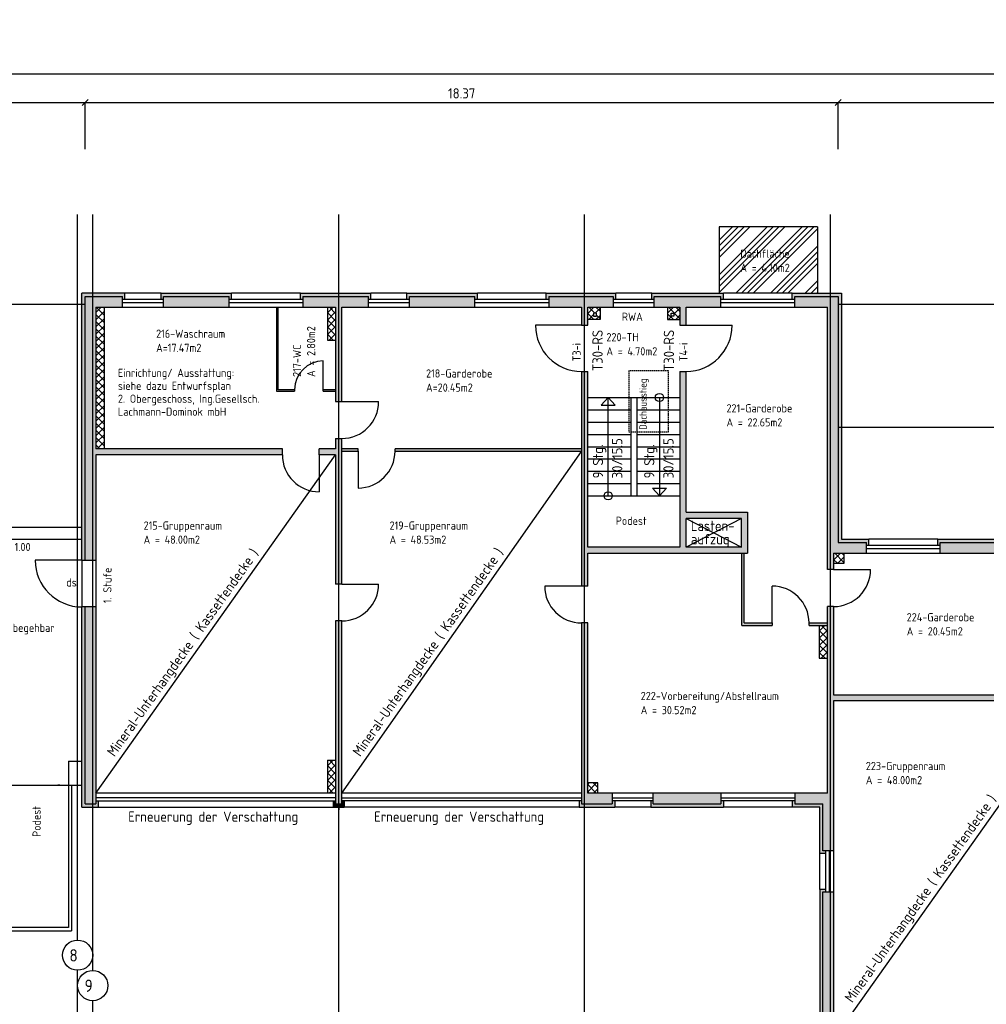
# Model space of a CAD drawing. Extents: x -112620 to -90450, y -13144 to 9644.
# Tile 27 of 34: x -103713 to -101355, y -434 to 1967. Entities that reach past the tile are written whole.
import ezdxf

# ---------------------------------------------------------------- set-up
doc = ezdxf.new("R2010")
doc.units = 0
doc.header["$LTSCALE"] = 0.5
doc.header["$MEASUREMENT"] = 0
doc.linetypes.add('STRICHLINIE', pattern=[19.05, 12.7, -6.35])
doc.layers.get('0').update_dxf_attribs({"linetype": 'CONTINUOUS'})
doc.layers.get('DEFPOINTS').update_dxf_attribs({"linetype": 'CONTINUOUS'})
for name, color, linetype in [('BEMAS', 30, 'CONTINUOUS'), ('BRAND', 12, 'CONTINUOUS'), ('DÄMM', 41, 'CONTINUOUS'), ('HILFSLINIE', 231, 'CONTINUOUS'), ('LAYER1NEUB', 10, 'CONTINUOUS'), ('PROFIL', 200, 'CONTINUOUS'), ('RINGB', 104, 'CONTINUOUS'), ('SCHRAFF', 140, 'CONTINUOUS'), ('SCHRAFF1', 253, 'CONTINUOUS'), ('SCHRAFFB', 254, 'CONTINUOUS'), ('TREPPE', 3, 'CONTINUOUS'), ('WÄRMEÜBER', 240, 'CONTINUOUS')]:
    doc.layers.add(name, color=color, linetype=linetype)
doc.styles.get("Standard").update_dxf_attribs({"font": 'isocp3.shx', "height": 25})
doc.dimstyles.new('M100', dxfattribs={"dimtxt": 35, "dimasz": 15, "dimexe": 5, "dimexo": 5, "dimgap": 10, "dimtad": 1, "dimlfac": 0.01, "dimzin": 0, "dimtxsty": 'STANDARD', "dimblk1": 'OBLIQUE', "dimblk2": 'OBLIQUE', "dimsah": 1, "dimcen": 2.5, "dimdle": 5, "dimazin": 3, "dimtfac": 1, "dimtmove": 0, "dimatfit": 3, "dimtolj": 1, "dimtzin": 0})
pattern_1 = [(45, (0, 3610.851), (-8.8388348, 8.8388348), []), (135, (0, 3610.851), (-8.8388348, -8.8388348), [])]

# ---------------------------------------------------------------- blocks, each defined once
blk = doc.blocks.new('_OBLIQUE')
at = {"color": 0, "linetype": 'BYBLOCK'}
blk.add_line((-0.5, -0.5), (0.5, 0.5), dxfattribs=at)
blk = doc.blocks.new('*D784')
at = {"color": 0, "linetype": 'BYBLOCK'}
blk.add_line((-103558, -1667.6), (-101711, -1667.6), dxfattribs=at)
at = {"layer": 'DEFPOINTS', "color": 0, "linetype": 'BYBLOCK'}
for p in [(-103553, -1667.6), (-101716, -1667.6), (-101716, -1667.6)]:
    blk.add_point(p, dxfattribs=at)
at = {"color": 0, "linetype": 'BYBLOCK', "xscale": 15, "yscale": 15, "zscale": 15, "rotation": 180}
blk.add_blockref('_OBLIQUE', (-103553, -1667.6), dxfattribs=at)
at = {"color": 0, "linetype": 'BYBLOCK', "xscale": 15, "yscale": 15, "zscale": 15}
blk.add_blockref('_OBLIQUE', (-101716, -1667.6), dxfattribs=at)
at = {"color": 0, "linetype": 'BYBLOCK', "insert": (-102634.5, -1645.1), "char_height": 25, "attachment_point": 5}
blk.add_mtext('\\A1;18.37', dxfattribs=at)
blk = doc.blocks.new('*D785')
at = {"color": 0, "linetype": 'BYBLOCK'}
blk.add_line((-101721, -1667.6), (-100511, -1667.6), dxfattribs=at)
at = {"layer": 'DEFPOINTS', "color": 0, "linetype": 'BYBLOCK'}
for p in [(-101716, -1667.6), (-100516, -1667.6), (-100516, -1667.6)]:
    blk.add_point(p, dxfattribs=at)
at = {"color": 0, "linetype": 'BYBLOCK', "xscale": 15, "yscale": 15, "zscale": 15, "rotation": 180}
blk.add_blockref('_OBLIQUE', (-101716, -1667.6), dxfattribs=at)
at = {"color": 0, "linetype": 'BYBLOCK', "xscale": 15, "yscale": 15, "zscale": 15}
blk.add_blockref('_OBLIQUE', (-100516, -1667.6), dxfattribs=at)
at = {"color": 0, "linetype": 'BYBLOCK', "insert": (-101116, -1645.1), "char_height": 25, "attachment_point": 5}
blk.add_mtext('\\A1;12.00', dxfattribs=at)
blk = doc.blocks.new('*D786')
at = {"color": 0, "linetype": 'BYBLOCK'}
blk.add_line((-104201, -1667.6), (-103548, -1667.6), dxfattribs=at)
at = {"layer": 'DEFPOINTS', "color": 0, "linetype": 'BYBLOCK'}
for p in [(-104196, -1667.6), (-103553, -1667.6), (-103553, -1667.6)]:
    blk.add_point(p, dxfattribs=at)
at = {"color": 0, "linetype": 'BYBLOCK', "xscale": 15, "yscale": 15, "zscale": 15, "rotation": 180}
blk.add_blockref('_OBLIQUE', (-104196, -1667.6), dxfattribs=at)
at = {"color": 0, "linetype": 'BYBLOCK', "xscale": 15, "yscale": 15, "zscale": 15}
blk.add_blockref('_OBLIQUE', (-103553, -1667.6), dxfattribs=at)
at = {"color": 0, "linetype": 'BYBLOCK', "insert": (-103874.5, -1645.1), "char_height": 25, "attachment_point": 5}
blk.add_mtext('\\A1;6.43', dxfattribs=at)
blk = doc.blocks.new('*D789')
at = {"color": 0, "linetype": 'BYBLOCK'}
blk.add_line((-107238, -1597.6), (-100511, -1597.6), dxfattribs=at)
at = {"layer": 'DEFPOINTS', "color": 0, "linetype": 'BYBLOCK'}
for p in [(-107233, -1597.6), (-100516, -1597.6), (-100516, -1597.6)]:
    blk.add_point(p, dxfattribs=at)
at = {"color": 0, "linetype": 'BYBLOCK', "xscale": 15, "yscale": 15, "zscale": 15, "rotation": 180}
blk.add_blockref('_OBLIQUE', (-107233, -1597.6), dxfattribs=at)
at = {"color": 0, "linetype": 'BYBLOCK', "xscale": 15, "yscale": 15, "zscale": 15}
blk.add_blockref('_OBLIQUE', (-100516, -1597.6), dxfattribs=at)
at = {"color": 0, "linetype": 'BYBLOCK', "insert": (-103874.5, -1575.1), "char_height": 25, "attachment_point": 5}
blk.add_mtext('\\A1;67.17', dxfattribs=at)
blk = doc.blocks.new('*D859')
at = {"color": 0, "linetype": 'BYBLOCK'}
for p, q in [((-100176.1, 8518.6), (-100176.1, 7908.6)), ((-104693, -5451.2), (-104083, -5451.2))]:
    blk.add_line(p, q, dxfattribs=at)
at = {"layer": 'DEFPOINTS', "color": 0, "linetype": 'BYBLOCK'}
for p in [(-100176.1, 8513.6), (-100176.1, 7913.6), (-100176.1, 7913.6), (-104688, -5451.2), (-104088, -5451.2), (-104088, -5451.2)]:
    blk.add_point(p, dxfattribs=at)
at = {"color": 0, "linetype": 'BYBLOCK', "xscale": 15, "yscale": 15, "zscale": 15}
for p, rotation in [((-100176.1, 8513.6), 90), ((-100176.1, 7913.6), 270), ((-104688, -5451.2), 180)]:
    blk.add_blockref('_OBLIQUE', p, dxfattribs=dict(at, rotation=rotation))
blk.add_blockref('_OBLIQUE', (-104088, -5451.2), dxfattribs=at)
at = {"color": 0, "linetype": 'BYBLOCK', "insert": (-100198.6, 8213.6), "char_height": 25, "attachment_point": 5, "rotation": 90}
blk.add_mtext('\\A1;6.00', dxfattribs=at)
at = {"color": 0, "linetype": 'BYBLOCK', "insert": (-104388, -5428.7), "char_height": 25, "attachment_point": 5}
blk.add_mtext('\\A1;6.00', dxfattribs=at)
blk = doc.blocks.new('*D860')
at = {"color": 0, "linetype": 'BYBLOCK'}
for p, q in [((-100176.1, 7918.6), (-100176.1, 6671.6)), ((-104833, -5451.2), (-105428, -5451.2))]:
    blk.add_line(p, q, dxfattribs=at)
at = {"layer": 'DEFPOINTS', "color": 0, "linetype": 'BYBLOCK'}
for p in [(-100176.1, 7913.6), (-100176.1, 6676.6), (-100176.1, 6676.6), (-105423, -5451.2), (-105423, -5451.2), (-104838, -5451.2)]:
    blk.add_point(p, dxfattribs=at)
at = {"color": 0, "linetype": 'BYBLOCK', "xscale": 15, "yscale": 15, "zscale": 15}
for p, rotation in [((-100176.1, 7913.6), 90), ((-100176.1, 6676.6), 270), ((-105423, -5451.2), 180)]:
    blk.add_blockref('_OBLIQUE', p, dxfattribs=dict(at, rotation=rotation))
blk.add_blockref('_OBLIQUE', (-104838, -5451.2), dxfattribs=at)
at = {"color": 0, "linetype": 'BYBLOCK', "insert": (-100198.6, 7295.1), "char_height": 25, "attachment_point": 5, "rotation": 90}
blk.add_mtext('\\A1;12.37', dxfattribs=at)
at = {"color": 0, "linetype": 'BYBLOCK', "insert": (-105130.5, -5428.7), "char_height": 25, "attachment_point": 5}
blk.add_mtext('\\A1;5.85', dxfattribs=at)
blk = doc.blocks.new('*D861')
at = {"color": 0, "linetype": 'BYBLOCK'}
for p, q in [((-103558, 8986.8), (-101711, 8986.8)), ((-105598, -5381.2), (-106038, -5381.2))]:
    blk.add_line(p, q, dxfattribs=at)
at = {"layer": 'DEFPOINTS', "color": 0, "linetype": 'BYBLOCK'}
for p in [(-103553, 8986.8), (-101716, 8986.8), (-101716, 8986.8), (-106033, -5381.2), (-106033, -5381.2), (-105603, -5381.2)]:
    blk.add_point(p, dxfattribs=at)
at = {"color": 0, "linetype": 'BYBLOCK', "xscale": 15, "yscale": 15, "zscale": 15, "rotation": 180}
for p in [(-103553, 8986.8), (-106033, -5381.2)]:
    blk.add_blockref('_OBLIQUE', p, dxfattribs=at)
at = {"color": 0, "linetype": 'BYBLOCK', "xscale": 15, "yscale": 15, "zscale": 15}
for p in [(-101716, 8986.8), (-105603, -5381.2)]:
    blk.add_blockref('_OBLIQUE', p, dxfattribs=at)
at = {"color": 0, "linetype": 'BYBLOCK', "char_height": 25, "attachment_point": 5}
for s, insert in [('\\A1;18.37', (-102634.5, 9009.3)), ('\\A1;4.30', (-105818, -5358.7))]:
    blk.add_mtext(s, dxfattribs=dict(at, insert=insert))

msp = doc.modelspace()

# ---------------------------------------------------------------- hatches: boundary and pattern name
at = {"layer": 'DÄMM'}
for points in [[(-103456.01, 1299.878), (-103563.639, 1299.878), (-103563.639, 648.878), (-103553.01, 648.878), (-103553.01, 1291.878), (-103462.01, 1291.878), (-103462.01, 1285.111), (-103456.01, 1285.111)], [(-103196.01, 1299.878), (-103368.01, 1299.878), (-103368.01, 1285.111), (-103362.01, 1285.111), (-103362.01, 1291.878), (-103202.01, 1291.878), (-103202.01, 1285.111), (-103196.01, 1285.111)], [(-102856.01, 1299.878), (-103028.01, 1299.878), (-103028.01, 1285.111), (-103022.01, 1285.111), (-103022.01, 1291.878), (-102862.01, 1291.878), (-102862.01, 1285.111), (-102856.01, 1285.111)], [(-102596.01, 1299.878), (-102768.01, 1299.878), (-102768.01, 1285.111), (-102762.01, 1285.111), (-102762.01, 1291.878), (-102602.01, 1291.878), (-102602.01, 1285.111), (-102596.01, 1285.111)], [(-102258.51, 1299.878), (-102428.01, 1299.878), (-102428.01, 1285.111), (-102422.01, 1285.111), (-102422.01, 1291.878), (-102264.51, 1291.878), (-102264.51, 1285.111), (-102258.51, 1285.111)], [(-101996.01, 1299.878), (-102170.51, 1299.878), (-102170.51, 1285.111), (-102164.51, 1285.111), (-102164.51, 1291.878), (-102002.01, 1291.878), (-102002.01, 1285.111), (-101996.01, 1285.111)], [(-101716.01, 1291.878), (-101716.01, 691.878), (-101647.01, 691.878), (-101647.01, 685.111), (-101641.01, 685.111), (-101641.01, 699.878), (-101708.01, 699.878), (-101708.01, 1299.878), (-101828.01, 1299.878), (-101828.01, 1285.111), (-101822.01, 1285.111), (-101822.01, 1291.878)], [(-101296.01, 699.878), (-101473.01, 699.878), (-101473.01, 685.111), (-101467.01, 685.111), (-101467.01, 691.878), (-101302.01, 691.878), (-101302.01, 685.111), (-101296.01, 685.111)], [(-103553.01, 54.878), (-103553.01, 534.878), (-103561.01, 534.878), (-103561.01, 46.878), (-103521.01, 46.878), (-103521.01, 61.646), (-103527.01, 61.646), (-103527.01, 54.878)], [(-102342.01, 54.878), (-102342.01, 61.646), (-102348.01, 61.646), (-102348.01, 46.878), (-102261.01, 46.878), (-102261.01, 61.646), (-102267.01, 61.646), (-102267.01, 54.878)], [(-101996.01, 61.646), (-102002.01, 61.646), (-102002.01, 54.878), (-102167.01, 54.878), (-102167.01, 61.646), (-102173.01, 61.646), (-102173.01, 46.878), (-101996.01, 46.878)], [(-101761.01, 46.878), (-101761.01, -66.122), (-101746.243, -66.122), (-101746.243, -60.122), (-101753.01, -60.122), (-101753.01, 54.878), (-101822.01, 54.878), (-101822.01, 61.646), (-101828.01, 61.646), (-101828.01, 46.878)], [(-101753.01, -160.122), (-101746.243, -160.122), (-101746.243, -154.122), (-101761.01, -154.122), (-101761.01, -553.122), (-101721.01, -553.122), (-101721.01, -538.354), (-101727.01, -538.354), (-101727.01, -545.122), (-101753.01, -545.122)]]:
    msp.add_hatch(color=256, dxfattribs=at).paths.add_polyline_path(points)
h = msp.add_hatch(color=256, dxfattribs=at)
h.paths.add_polyline_path([(-102927.01, 54.878), (-102934.51, 54.878), (-102934.51, 46.878), (-102921.01, 46.878), (-102921.01, 61.646), (-102927.01, 61.646)])
h.paths.add_polyline_path([(-102942.01, 54.878), (-102942.01, 61.646), (-102948.01, 61.646), (-102948.01, 46.878), (-102934.51, 46.878), (-102934.51, 54.878)])
at = {"layer": 'LAYER1NEUB'}
h = msp.add_hatch(dxfattribs=at)
h.set_pattern_fill('ANSI37', color=256, scale=100, style=0)
h.set_pattern_definition(pattern_1)
h.paths.add_polyline_path([(-103507.01, 1265.878), (-103527.01, 1265.878), (-103527.01, 920.878), (-103507.01, 920.878)])
h = msp.add_hatch(dxfattribs=at)
h.set_pattern_fill('ANSI37', color=256, scale=100, style=0)
h.set_pattern_definition([(45, (-1200, 7996.702), (-8.8388348, 8.8388348), []), (135, (-1200, 7996.702), (-8.8388348, -8.8388348), [])])
h.paths.add_polyline_path([(-102942.01, 1265.878), (-102962.01, 1265.878), (-102962.01, 1185.878), (-102942.01, 1185.878)])
h = msp.add_hatch(dxfattribs=at)
h.set_pattern_fill('ANSI37', color=256, scale=100, style=0)
h.set_pattern_definition(pattern_1)
h.paths.add_polyline_path([(-102297.01, 1235.878), (-102297.01, 1265.878), (-102327.01, 1265.878), (-102327.01, 1235.878)])
h.paths.add_polyline_path([(-102312.51, 1244.378), (-102312.51, 1251.378), (-102305.51, 1251.378), (-102305.51, 1244.378)], flags=16)
h = msp.add_hatch(dxfattribs=at)
h.set_pattern_fill('ANSI37', color=256, scale=100, style=0)
h.set_pattern_definition(pattern_1)
h.paths.add_polyline_path([(-102102.01, 1235.878), (-102102.01, 1265.878), (-102132.01, 1265.878), (-102132.01, 1235.878)])
h.paths.add_polyline_path([(-102116.51, 1244.378), (-102123.51, 1244.378), (-102123.51, 1251.378), (-102116.51, 1251.378)], flags=16)
h = msp.add_hatch(dxfattribs=at)
h.set_pattern_fill('ANSI37', color=256, scale=100, style=0)
h.set_pattern_definition([(45, (6e-11, 3610.851), (-8.8388348, 8.8388348), []), (135, (6e-11, 3610.851), (-8.8388348, -8.8388348), [])])
h.paths.add_polyline_path([(-101702.01, 665.878), (-101727.01, 665.878), (-101727.01, 640.878), (-101702.01, 640.878)])
h = msp.add_hatch(dxfattribs=at)
h.set_pattern_fill('ANSI37', color=256, scale=100, style=0)
h.set_pattern_definition([(45, (-1e-11, 7220.702), (-8.8388348, 8.8388348), []), (135, (-1e-11, 7220.702), (-8.8388348, -8.8388348), [])])
h.paths.add_polyline_path([(-101742.01, 489.878), (-101762.01, 489.878), (-101762.01, 409.878), (-101742.01, 409.878)])
h = msp.add_hatch(dxfattribs=at)
h.set_pattern_fill('ANSI37', color=256, scale=100, style=0)
h.set_pattern_definition([(45, (-1200, 6891.702), (-8.8388348, 8.8388348), []), (135, (-1200, 6891.702), (-8.8388348, -8.8388348), [])])
h.paths.add_polyline_path([(-102942.01, 160.878), (-102962.01, 160.878), (-102962.01, 80.878), (-102942.01, 80.878)])
h = msp.add_hatch(dxfattribs=at)
h.set_pattern_fill('ANSI37', color=256, scale=100, style=0)
h.set_pattern_definition(pattern_1)
h.paths.add_polyline_path([(-102302.01, 105.878), (-102327.01, 105.878), (-102327.01, 80.878), (-102302.01, 80.878)])
at = {"layer": 'RINGB'}
for points in [[(-103462.01, 1291.878), (-103553.01, 1291.878), (-103553.01, 648.878), (-103527.01, 648.878), (-103527.01, 905.878), (-103072.01, 905.878), (-103072.01, 920.878), (-103527.01, 920.878), (-103527.01, 1265.878), (-103462.01, 1265.878)], [(-103202.01, 1265.878), (-103202.01, 1291.878), (-103362.01, 1291.878), (-103362.01, 1265.878)], [(-103022.01, 1291.878), (-103022.01, 1265.878), (-102942.01, 1265.878), (-102942.01, 1035.878), (-102927.01, 1035.878), (-102927.01, 1265.878), (-102862.01, 1265.878), (-102862.01, 1291.878)], [(-102602.01, 1291.878), (-102762.01, 1291.878), (-102762.01, 1265.878), (-102602.01, 1265.878)], [(-102264.51, 1291.878), (-102422.01, 1291.878), (-102422.01, 1265.878), (-102342.01, 1265.878), (-102342.01, 1221.878), (-102327.01, 1221.878), (-102327.01, 1265.878), (-102264.51, 1265.878)], [(-102002.01, 1291.878), (-102164.51, 1291.878), (-102164.51, 1265.878), (-102102.01, 1265.878), (-102102.01, 1221.878), (-102087.01, 1221.878), (-102087.01, 1265.878), (-102002.01, 1265.878)], [(-101647.01, 691.878), (-101716.01, 691.878), (-101716.01, 1291.878), (-101822.01, 1291.878), (-101822.01, 1265.878), (-101742.01, 1265.878), (-101742.01, 625.878), (-101727.01, 625.878), (-101727.01, 665.878), (-101647.01, 665.878)], [(-102942.01, 590.878), (-102927.01, 590.878), (-102927.01, 945.878), (-102942.01, 945.878), (-102942.01, 920.878), (-102982.01, 920.878), (-102982.01, 905.878), (-102942.01, 905.878)], [(-101302.01, 665.878), (-101302.01, 691.878), (-101467.01, 691.878), (-101467.01, 665.878)], [(-103527.01, 534.878), (-103553.01, 534.878), (-103553.01, 54.878), (-103527.01, 54.878)], [(-101272.01, 320.878), (-101727.01, 320.878), (-101727.01, 535.878), (-101742.01, 535.878), (-101742.01, 80.878), (-101822.01, 80.878), (-101822.01, 54.878), (-101753.01, 54.878), (-101753.01, -60.122), (-101727.01, -60.122), (-101727.01, 305.878), (-101272.01, 305.878)], [(-102927.01, 500.878), (-102942.01, 500.878), (-102942.01, 54.878), (-102927.01, 54.878)], [(-102267.01, 80.878), (-102327.01, 80.878), (-102327.01, 495.878), (-102342.01, 495.878), (-102342.01, 54.878), (-102267.01, 54.878)], [(-102002.01, 80.878), (-102167.01, 80.878), (-102167.01, 54.878), (-102002.01, 54.878)], [(-101753.01, -545.122), (-101727.01, -545.122), (-101727.01, -160.122), (-101753.01, -160.122)]]:
    msp.add_hatch(color=256, dxfattribs=at).paths.add_polyline_path(points)
h = msp.add_hatch(color=256, dxfattribs=at)
h.paths.add_polyline_path([(-102942.01, 1064.878), (-102972.01, 1064.878), (-102972.01, 1060.878), (-102942.01, 1060.878)])
h.paths.add_polyline_path([(-103042.01, 1064.878), (-103082.01, 1064.878), (-103082.01, 1265.878), (-103086.01, 1265.878), (-103086.01, 1060.878), (-103042.01, 1060.878)])
h = msp.add_hatch(color=256, dxfattribs=at)
h.paths.add_polyline_path([(-102327.01, 1109.378), (-102342.01, 1109.378), (-102342.01, 585.878), (-102327.01, 585.878), (-102327.01, 665.878), (-101937.01, 665.878), (-101937.01, 765.878), (-102087.01, 765.878), (-102087.01, 1109.378), (-102102.01, 1109.378), (-102102.01, 680.878), (-102327.01, 680.878)])
h.paths.add_polyline_path([(-102087.01, 750.878), (-101952.01, 750.878), (-101952.01, 680.878), (-102087.01, 680.878)], flags=16)
h = msp.add_hatch(color=256, dxfattribs=at)
h.paths.add_polyline_path([(-102342.01, 920.878), (-102797.01, 920.878), (-102797.01, 914.878), (-102342.01, 914.878)])
h.paths.add_polyline_path([(-102887.01, 920.878), (-102927.01, 920.878), (-102927.01, 914.878), (-102887.01, 914.878)])
h = msp.add_hatch(color=256, dxfattribs=at)
h.paths.add_polyline_path([(-101742.01, 495.878), (-101787.01, 495.878), (-101787.01, 489.878), (-101742.01, 489.878)])
h.paths.add_polyline_path([(-101877.01, 495.878), (-101945.01, 495.878), (-101945.01, 665.878), (-101951.01, 665.878), (-101951.01, 489.878), (-101877.01, 489.878)])
at = {"layer": 'SCHRAFF1'}
h = msp.add_hatch(dxfattribs=at)
h.set_pattern_fill('ANSI34', color=256, scale=80, style=0)
h.paths.add_polyline_path([(-102006.01, 1461.878), (-102006.01, 1299.878), (-101996.01, 1299.878), (-101828.01, 1299.878), (-101766.01, 1299.878), (-101766.01, 1461.878)])
h.paths.add_polyline_path([(-101956.311, 1348.313), (-101825.604, 1348.313), (-101825.604, 1376.831), (-101956.311, 1376.831)], flags=24)
h.paths.add_polyline_path([(-101956.628, 1381.293), (-101822.488, 1381.293), (-101822.488, 1411.711), (-101956.628, 1411.711)], flags=24)

# ---------------------------------------------------------------- linework, layer by layer
at = {"layer": 'BEMAS'}
for p, q in [((-103553.01, 1651.335), (-103553.01, 1765.135)), ((-101716.01, 1651.335), (-101716.01, 1765.135))]:
    msp.add_line(p, q, dxfattribs=at)
at = {"layer": 'HILFSLINIE'}
for p, q in [((-103571.51, -277.568), (-103571.51, 1491.878)), ((-103534.51, -351.652), (-103534.51, 1491.878)), ((-102934.51, -742.981), (-102934.51, 1491.878)), ((-102334.51, -742.981), (-102334.51, 1491.878)), ((-101734.51, -742.981), (-101734.51, 1491.878)), ((-103852.06, 1273.378), (-103553.01, 1273.378)), ((-101716.01, 1273.378), (-100370.172, 1273.378)), ((-101716.01, 973.378), (-100370.172, 973.378)), ((-103571.51, -540.266), (-103571.51, -351.307)), ((-103534.51, -742.981), (-103534.51, -425.39))]:
    msp.add_line(p, q, dxfattribs=at)
for centre in [(-103571.51, -314.437), (-103534.51, -388.521)]:
    msp.add_circle(centre, 36.869, dxfattribs=at)
at = {"layer": 'LAYER1NEUB'}
for p, q in [((-103507.01, 1265.878), (-103507.01, 920.878)), ((-102962.01, 1265.878), (-102962.01, 1185.878)), ((-102297.01, 1265.878), (-102297.01, 1235.878)), ((-102132.01, 1265.878), (-102132.01, 1235.878)), ((-102297.01, 1235.878), (-102327.01, 1235.878)), ((-102132.01, 1235.878), (-102102.01, 1235.878)), ((-102962.01, 1185.878), (-102942.01, 1185.878)), ((-102972.01, 1064.878), (-102972.01, 1134.878)), ((-102927.01, 1035.878), (-102837.01, 1035.878)), ((-102927.01, 80.878), (-102342.01, 913.984)), ((-102887.01, 914.878), (-102887.01, 824.878)), ((-103527.01, 80.878), (-102942.01, 905.878)), ((-102982.01, 905.878), (-102982.01, 815.878)), ((-103561.01, 648.878), (-103675.01, 648.878)), ((-101702.01, 665.878), (-101702.01, 640.878)), ((-101702.01, 640.878), (-101727.01, 640.878)), ((-101727.01, 625.878), (-101637.01, 625.878)), ((-102927.01, 590.878), (-102837.01, 590.878)), ((-102342.01, 585.878), (-102432.01, 585.878)), ((-101877.01, 495.878), (-101877.01, 585.878)), ((-101762.01, 489.878), (-101762.01, 409.878)), ((-101762.01, 409.878), (-101742.01, 409.878)), ((-101727.01, -519.122), (-101142.01, 305.878)), ((-102962.01, 160.878), (-102962.01, 80.878)), ((-102962.01, 160.878), (-102942.01, 160.878)), ((-103615.01, 99.878), (-103619.51, 99.878)), ((-102302.01, 105.878), (-102327.01, 105.878)), ((-102302.01, 80.878), (-102302.01, 105.878))]:
    msp.add_line(p, q, dxfattribs=at)
for centre, radius, start, end in [((-102972.01, 1064.878), 70, 90, 180), ((-102927.01, 1035.878), 90, 270, 360), ((-102887.01, 914.878), 90, 270, 0), ((-102982.01, 905.878), 90, 180, 270), ((-103561.01, 648.878), 114, 180, 270), ((-101727.01, 625.878), 90, 270, 0), ((-102927.01, 590.878), 90, 270, 0), ((-102342.01, 585.878), 90, 180, 270), ((-101877.01, 495.878), 90, 0, 90)]:
    msp.add_arc(centre, radius, start, end, dxfattribs=at)
at = {"layer": 'PROFIL'}
for p, q in [((-102305.51, 1251.378), (-102312.51, 1251.378)), ((-102312.51, 1251.378), (-102312.51, 1244.378)), ((-102305.51, 1244.378), (-102305.51, 1251.378)), ((-102123.51, 1251.378), (-102116.51, 1251.378)), ((-102123.51, 1244.378), (-102123.51, 1251.378)), ((-102116.51, 1251.378), (-102116.51, 1244.378)), ((-102312.51, 1244.378), (-102305.51, 1244.378)), ((-102116.51, 1244.378), (-102123.51, 1244.378)), ((-104188.01, 699.878), (-103563.639, 699.878)), ((-103594.01, 158.878), (-103594.01, -247.122)), ((-103594.01, 158.878), (-103561.01, 158.878)), ((-103586.01, 99.878), (-103586.01, -255.122)), ((-104168.01, -255.122), (-103586.01, -255.122)), ((-103594.01, -247.122), (-104160.01, -247.122))]:
    msp.add_line(p, q, dxfattribs=at)
at = {"layer": 'SCHRAFF'}
for p, q in [((-103553.01, 1291.878), (-103462.01, 1291.878)), ((-103553.01, 648.878), (-103553.01, 1291.878)), ((-103462.01, 1265.878), (-103462.01, 1291.878)), ((-103362.01, 1285.111), (-103462.01, 1285.111)), ((-103462.01, 1277.111), (-103362.01, 1277.111)), ((-103362.01, 1265.878), (-103362.01, 1291.878)), ((-103362.01, 1291.878), (-103202.01, 1291.878)), ((-103202.01, 1265.878), (-103202.01, 1291.878)), ((-103022.01, 1285.111), (-103202.01, 1285.111)), ((-103202.01, 1277.111), (-103022.01, 1277.111)), ((-103022.01, 1291.878), (-103022.01, 1265.878)), ((-103022.01, 1291.878), (-102862.01, 1291.878)), ((-102862.01, 1265.878), (-102862.01, 1291.878)), ((-102762.01, 1285.111), (-102862.01, 1285.111)), ((-102862.01, 1277.111), (-102762.01, 1277.111)), ((-102762.01, 1265.878), (-102762.01, 1291.878)), ((-102762.01, 1291.878), (-102602.01, 1291.878)), ((-102602.01, 1265.878), (-102602.01, 1291.878)), ((-102422.01, 1285.111), (-102602.01, 1285.111)), ((-102602.01, 1277.111), (-102422.01, 1277.111)), ((-102422.01, 1291.878), (-102422.01, 1265.878)), ((-102422.01, 1291.878), (-102264.51, 1291.878)), ((-102264.51, 1291.878), (-102264.51, 1265.878)), ((-102164.51, 1285.111), (-102264.51, 1285.111)), ((-102264.51, 1277.111), (-102164.51, 1277.111)), ((-102164.51, 1265.878), (-102164.51, 1291.878)), ((-102164.51, 1291.878), (-102002.01, 1291.878)), ((-102002.01, 1265.878), (-102002.01, 1291.878)), ((-101822.01, 1285.111), (-102002.01, 1285.111)), ((-102002.01, 1277.111), (-101822.01, 1277.111)), ((-101822.01, 1265.878), (-101822.01, 1291.878)), ((-101822.01, 1291.878), (-101716.01, 1291.878)), ((-101716.01, 1291.878), (-101716.01, 691.878)), ((-103527.01, 1265.878), (-102942.01, 1265.878)), ((-103527.01, 1265.878), (-103527.01, 920.878)), ((-103086.01, 1265.878), (-103086.01, 1060.878)), ((-103082.01, 1064.878), (-103082.01, 1265.878)), ((-102942.01, 1265.878), (-102942.01, 1035.878)), ((-102927.01, 1265.878), (-102342.01, 1265.878)), ((-102927.01, 1035.878), (-102927.01, 1265.878)), ((-102342.01, 1265.878), (-102342.01, 1221.878)), ((-102327.01, 1265.878), (-102102.01, 1265.878)), ((-102327.01, 1221.878), (-102327.01, 1265.878)), ((-102102.01, 1265.878), (-102102.01, 1221.878)), ((-102087.01, 1265.878), (-101742.01, 1265.878)), ((-102087.01, 1221.878), (-102087.01, 1265.878)), ((-101742.01, 625.878), (-101742.01, 1265.878)), ((-102342.01, 1221.878), (-102454.51, 1221.878)), ((-102342.01, 1221.878), (-102327.01, 1221.878)), ((-102102.01, 1221.878), (-102087.01, 1221.878)), ((-102087.01, 1221.878), (-101974.51, 1221.878)), ((-102342.01, 1109.378), (-102342.01, 585.878)), ((-102342.01, 1109.378), (-102327.01, 1109.378)), ((-102327.01, 680.878), (-102327.01, 1109.378)), ((-102102.01, 1109.378), (-102102.01, 680.878)), ((-102102.01, 1109.378), (-102087.01, 1109.378)), ((-102087.01, 765.878), (-102087.01, 1109.378)), ((-103086.01, 1060.878), (-103042.01, 1060.878)), ((-103042.01, 1064.878), (-103082.01, 1064.878)), ((-103042.01, 1064.878), (-103042.01, 1060.878)), ((-102942.01, 1064.878), (-102972.01, 1064.878)), ((-102972.01, 1060.878), (-102972.01, 1064.878)), ((-102972.01, 1060.878), (-102942.01, 1060.878)), ((-102942.01, 1035.878), (-102927.01, 1035.878)), ((-102942.01, 945.878), (-102927.01, 945.878)), ((-102942.01, 945.878), (-102942.01, 920.878)), ((-102927.01, 590.878), (-102927.01, 945.878)), ((-103072.01, 920.878), (-103527.01, 920.878)), ((-103072.01, 905.878), (-103072.01, 920.878)), ((-102942.01, 920.878), (-102982.01, 920.878)), ((-102982.01, 905.878), (-102982.01, 920.878)), ((-102942.01, 920.878), (-102982.01, 920.878)), ((-102887.01, 920.878), (-102927.01, 920.878)), ((-102927.01, 914.878), (-102887.01, 914.878)), ((-102887.01, 914.878), (-102887.01, 920.878)), ((-102342.01, 920.878), (-102797.01, 920.878)), ((-102797.01, 914.878), (-102797.01, 920.878)), ((-102797.01, 914.878), (-102342.01, 914.878)), ((-103072.01, 905.878), (-103527.01, 905.878)), ((-103527.01, 905.878), (-103527.01, 54.878)), ((-102942.01, 905.878), (-102982.01, 905.878)), ((-102942.01, 905.878), (-102942.01, 590.878)), ((-102087.01, 765.878), (-101937.01, 765.878)), ((-101952.01, 750.878), (-102087.01, 750.878)), ((-102087.01, 680.878), (-102087.01, 750.878)), ((-102087.01, 750.878), (-101952.01, 680.878)), ((-101952.01, 750.878), (-102087.01, 680.878)), ((-101952.01, 680.878), (-101952.01, 750.878)), ((-101937.01, 765.878), (-101937.01, 665.878)), ((-104188.01, 729.878), (-103563.639, 729.878)), ((-102102.01, 680.878), (-102327.01, 680.878)), ((-101952.01, 680.878), (-102087.01, 680.878)), ((-101716.01, 691.878), (-101647.01, 691.878)), ((-101647.01, 665.878), (-101647.01, 691.878)), ((-101467.01, 685.111), (-101647.01, 685.111)), ((-101647.01, 677.111), (-101467.01, 677.111)), ((-101467.01, 665.878), (-101467.01, 691.878)), ((-101467.01, 691.878), (-101302.01, 691.878)), ((-103561.01, 648.878), (-103527.01, 648.878)), ((-103561.01, 648.878), (-103561.01, 534.878)), ((-102327.01, 665.878), (-101937.01, 665.878)), ((-102327.01, 585.878), (-102327.01, 665.878)), ((-101951.01, 489.878), (-101951.01, 665.878)), ((-101945.01, 495.878), (-101945.01, 665.878)), ((-101727.01, 665.878), (-101142.01, 665.878)), ((-101727.01, 665.878), (-101727.01, 625.878)), ((-101727.01, 625.878), (-101742.01, 625.878)), ((-102927.01, 590.878), (-102942.01, 590.878)), ((-102327.01, 585.878), (-102342.01, 585.878)), ((-103527.01, 534.878), (-103561.01, 534.878)), ((-103553.01, 297.878), (-103553.01, 534.878)), ((-103553.01, 54.878), (-103553.01, 534.878)), ((-101742.01, 80.878), (-101742.01, 535.878)), ((-101727.01, 535.878), (-101742.01, 535.878)), ((-101727.01, 535.878), (-101727.01, 320.878)), ((-102927.01, 500.878), (-102942.01, 500.878)), ((-102942.01, 500.878), (-102942.01, 54.878)), ((-102927.01, 54.878), (-102927.01, 500.878)), ((-102327.01, 495.878), (-102342.01, 495.878)), ((-102342.01, 495.878), (-102342.01, 54.878)), ((-102327.01, 80.878), (-102327.01, 495.878)), ((-101951.01, 489.878), (-101877.01, 489.878)), ((-101945.01, 495.878), (-101877.01, 495.878)), ((-101877.01, 495.878), (-101877.01, 489.878)), ((-101787.01, 489.878), (-101787.01, 495.878)), ((-101787.01, 495.878), (-101742.01, 495.878)), ((-101787.01, 489.878), (-101742.01, 489.878)), ((-101727.01, 320.878), (-101272.01, 320.878)), ((-101727.01, 305.878), (-101727.01, -545.122)), ((-101272.01, 305.878), (-101727.01, 305.878)), ((-103553.01, 54.878), (-103553.01, 183.878)), ((-103553.01, 54.878), (-103553.01, 183.878)), ((-104188.01, 99.878), (-103561.01, 99.878)), ((-102942.01, 80.878), (-103527.01, 80.878)), ((-102342.01, 80.878), (-102927.01, 80.878)), ((-101742.01, 80.878), (-102327.01, 80.878)), ((-102267.01, 80.878), (-102267.01, 54.878)), ((-102167.01, 54.878), (-102167.01, 80.878)), ((-102002.01, 80.878), (-102002.01, 54.878)), ((-101822.01, 80.878), (-101822.01, 54.878)), ((-103553.01, 54.878), (-103527.01, 54.878)), ((-102942.01, 69.646), (-103527.01, 69.646)), ((-103527.01, 61.646), (-102942.01, 61.646)), ((-102942.01, 54.878), (-102927.01, 54.878)), ((-102927.01, 69.646), (-102342.01, 69.646)), ((-102342.01, 61.646), (-102927.01, 61.646)), ((-102342.01, 54.878), (-102267.01, 54.878)), ((-102267.01, 69.646), (-102167.01, 69.646)), ((-102167.01, 61.646), (-102267.01, 61.646)), ((-102167.01, 54.878), (-102002.01, 54.878)), ((-102002.01, 69.646), (-101822.01, 69.646)), ((-101822.01, 61.646), (-102002.01, 61.646)), ((-101822.01, 54.878), (-101753.01, 54.878)), ((-101753.01, -60.122), (-101753.01, 54.878)), ((-101727.01, -60.122), (-101753.01, -60.122)), ((-101746.243, -160.122), (-101746.243, -60.122)), ((-101738.243, -60.122), (-101738.243, -160.122)), ((-101753.01, -545.122), (-101753.01, -160.122)), ((-101753.01, -160.122), (-101727.01, -160.122))]:
    msp.add_line(p, q, dxfattribs=at)
at = {"layer": 'SCHRAFF', "linetype": 'STRICHLINIE', "ltscale": 0.5}
for p, q in [((-102130.01, 1110.878), (-102227.01, 1110.878)), ((-102227.01, 1110.878), (-102227.01, 961.878)), ((-102130.01, 961.878), (-102130.01, 1110.878)), ((-102227.01, 961.878), (-102130.01, 961.878))]:
    msp.add_line(p, q, dxfattribs=at)
at = {"layer": 'SCHRAFF'}
for centre, start, end in [((-102342.01, 1221.878), 180, 270), ((-102087.01, 1221.878), 270, 0)]:
    msp.add_arc(centre, 112.5, start, end, dxfattribs=at)
at = {"layer": 'SCHRAFFB'}
for p, q in [((-101766.01, 1461.878), (-102006.01, 1461.878)), ((-102006.01, 1461.878), (-102006.01, 1299.878)), ((-101766.01, 1461.878), (-101766.01, 1299.878)), ((-103368.01, 1299.878), (-103456.01, 1299.878)), ((-103028.01, 1299.878), (-103196.01, 1299.878)), ((-102768.01, 1299.878), (-102856.01, 1299.878)), ((-102428.01, 1299.878), (-102596.01, 1299.878)), ((-102170.51, 1299.878), (-102258.51, 1299.878)), ((-101828.01, 1299.878), (-101996.01, 1299.878)), ((-101473.01, 699.878), (-101641.01, 699.878)), ((-103521.01, 46.878), (-102948.01, 46.878)), ((-102348.01, 46.878), (-102921.01, 46.878)), ((-102173.01, 46.878), (-102261.01, 46.878)), ((-101828.01, 46.878), (-101996.01, 46.878)), ((-101761.01, -154.122), (-101761.01, -66.122))]:
    msp.add_line(p, q, dxfattribs=at)
at = {"layer": 'TREPPE'}
for p, q in [((-102327.01, 1045.878), (-102207.01, 1045.878)), ((-102277.01, 1045.878), (-102294.086, 1027.14)), ((-102277.01, 805.878), (-102277.01, 1045.878)), ((-102277.01, 1045.878), (-102259.934, 1027.14)), ((-102222.01, 1045.878), (-102222.01, 805.878)), ((-102207.01, 1045.878), (-102207.01, 805.878)), ((-102207.01, 1045.878), (-102102.01, 1045.878)), ((-102152.01, 1045.878), (-102152.01, 805.878)), ((-102327.01, 1015.878), (-102222.01, 1015.878)), ((-102294.086, 1027.14), (-102259.934, 1027.14)), ((-102207.01, 1015.878), (-102102.01, 1015.878)), ((-102327.01, 985.878), (-102222.01, 985.878)), ((-102207.01, 985.878), (-102102.01, 985.878)), ((-102327.01, 955.878), (-102222.01, 955.878)), ((-102207.01, 955.878), (-102102.01, 955.878)), ((-102327.01, 925.878), (-102222.01, 925.878)), ((-102207.01, 925.878), (-102102.01, 925.878)), ((-102327.01, 895.878), (-102222.01, 895.878)), ((-102207.01, 895.878), (-102102.01, 895.878)), ((-102327.01, 865.878), (-102222.01, 865.878)), ((-102207.01, 865.878), (-102102.01, 865.878)), ((-102327.01, 835.878), (-102222.01, 835.878)), ((-102207.01, 835.878), (-102102.01, 835.878)), ((-102152.01, 805.878), (-102169.086, 824.617)), ((-102169.086, 824.617), (-102134.934, 824.617)), ((-102152.01, 805.878), (-102134.934, 824.617)), ((-102327.01, 805.878), (-102102.01, 805.878))]:
    msp.add_line(p, q, dxfattribs=at)
for centre in [(-102152.01, 1045.878), (-102277.01, 805.878)]:
    msp.add_circle(centre, 10, dxfattribs=at)
at = {"layer": 'WÄRMEÜBER'}
for p, q in [((-103456.01, 1299.878), (-103561.01, 1299.878)), ((-103561.01, 648.878), (-103561.01, 1299.878)), ((-103456.01, 1285.111), (-103456.01, 1299.878)), ((-103368.01, 1285.111), (-103368.01, 1299.878)), ((-103368.01, 1299.878), (-103196.01, 1299.878)), ((-103196.01, 1285.111), (-103196.01, 1299.878)), ((-103028.01, 1285.111), (-103028.01, 1299.878)), ((-103028.01, 1299.878), (-102856.01, 1299.878)), ((-102856.01, 1285.111), (-102856.01, 1299.878)), ((-102768.01, 1285.111), (-102768.01, 1299.878)), ((-102768.01, 1299.878), (-102596.01, 1299.878)), ((-102596.01, 1285.111), (-102596.01, 1299.878)), ((-102428.01, 1285.111), (-102428.01, 1299.878)), ((-102428.01, 1299.878), (-102258.51, 1299.878)), ((-102258.51, 1285.111), (-102258.51, 1299.878)), ((-102170.51, 1285.111), (-102170.51, 1299.878)), ((-102170.51, 1299.878), (-101996.01, 1299.878)), ((-101996.01, 1285.111), (-101996.01, 1299.878)), ((-101828.01, 1299.878), (-101708.01, 1299.878)), ((-101828.01, 1285.111), (-101828.01, 1299.878)), ((-101708.01, 1299.878), (-101708.01, 699.878)), ((-101708.01, 699.878), (-101641.01, 699.878)), ((-101641.01, 685.111), (-101641.01, 699.878)), ((-101473.01, 685.111), (-101473.01, 699.878)), ((-101473.01, 699.878), (-101296.01, 699.878)), ((-103561.01, 46.878), (-103561.01, 534.878)), ((-103521.01, 61.646), (-103521.01, 46.878)), ((-102948.01, 61.646), (-102948.01, 46.878)), ((-102934.51, 54.878), (-102934.51, 39.878)), ((-102921.01, 61.646), (-102921.01, 46.878)), ((-102348.01, 61.646), (-102348.01, 46.878)), ((-102261.01, 61.646), (-102261.01, 46.878)), ((-102173.01, 61.646), (-102173.01, 46.878)), ((-101996.01, 61.646), (-101996.01, 46.878)), ((-101828.01, 61.646), (-101828.01, 46.878)), ((-103561.01, 46.878), (-103521.01, 46.878)), ((-102948.01, 46.878), (-102921.01, 46.878)), ((-102348.01, 46.878), (-102261.01, 46.878)), ((-102173.01, 46.878), (-101996.01, 46.878)), ((-101761.01, 46.878), (-101828.01, 46.878)), ((-101761.01, -66.122), (-101761.01, 46.878)), ((-101746.243, -66.122), (-101761.01, -66.122)), ((-101746.243, -154.122), (-101761.01, -154.122)), ((-101761.01, -154.122), (-101761.01, -553.122))]:
    msp.add_line(p, q, dxfattribs=at)

# ---------------------------------------------------------------- texts
at = {"layer": 'BEMAS'}
for s, height, p in [('Dachfläche', 20, (-101954.558, 1386.502)), ('A = 4.10m2', 20, (-101954.558, 1352.074)), ('216-Waschraum', 20, (-103379.932, 1191.38)), ('220-TH', 20, (-102281.317, 1182.933)), ('A=17.47m2', 20, (-103379.932, 1156.952)), ('A = 4.70m2', 20, (-102281.317, 1148.505)), ('Einrichtung/ Ausstattung:', 20, (-103473.108, 1095.941)), ('218-Garderobe', 20, (-102721.44, 1094.478)), ('siehe dazu Entwurfsplan', 20, (-103473.108, 1064.368)), ('A=20.45m2', 20, (-102721.44, 1060.05)), ('2. Obergeschoss, Ing.Gesellsch.', 20, (-103473.108, 1032.795)), ('Lachmann-Dominok mbH', 20, (-103473.108, 1001.223)), ('221-Garderobe', 20, (-101988.423, 1009.535)), ('A = 22.65m2', 20, (-101988.423, 975.106)), ('Lasten-', 25, (-102075.335, 720.294)), ('215-Gruppenraum', 20, (-103410.473, 723.509)), ('219-Gruppenraum', 20, (-102810.473, 723.509)), ('A = 48.00m2', 20, (-103410.473, 689.081)), ('A = 48.53m2', 20, (-102810.473, 689.081)), ('aufzug', 25, (-102075.335, 687.794)), ('224-Garderobe', 20, (-101548.739, 499.903)), ('Dachfläche/ begehbar', 20, (-103874.422, 474.008)), ('A = 20.45m2', 20, (-101548.739, 465.475)), ('222-Vorbereitung/Abstellraum', 20, (-102197.701, 307.782)), ('A = 30.52m2', 20, (-102197.701, 273.354)), ('223-Gruppenraum', 20, (-101648.478, 136.947)), ('A = 48.00m2', 20, (-101648.478, 102.519))]:
    msp.add_text(s, height=height, dxfattribs=at).set_placement(p)
for s, p in [('A = 2.80m2', (-102991.765, 1095.961)), ('217-WC', (-103026.193, 1095.961))]:
    msp.add_text(s, height=20, rotation=90, dxfattribs=at).set_placement(p)
at = {"layer": 'BRAND'}
for s, p in [('RWA', (-102243.594, 1232.71)), ('ds', (-103598.944, 584.68))]:
    msp.add_text(s, height=20, dxfattribs=at).set_placement(p)
for p in [(-102290.554, 1110.404), (-102116.448, 1110.404)]:
    msp.add_text('T30-RS', height=25, rotation=90, dxfattribs=at).set_placement(p)
at = {"layer": 'HILFSLINIE'}
for s, p in [('8', (-103591.499, -329.922)), ('9', (-103554.499, -404.006))]:
    msp.add_text(s, height=30, dxfattribs=at).set_placement(p)
at = {"layer": 'LAYER1NEUB'}
for rotation, p in [(54.923779, (-102881.935, 168.013)), (54.659893, (-103481.534, 167.804)), (54.659893, (-101681.534, -432.196))]:
    msp.add_text('Mineral-Unterhangdecke ( Kassettendecke )', height=25, rotation=rotation, dxfattribs=at).set_placement(p)
for p in [(-103448.055, 10.959), (-102848.055, 10.959)]:
    msp.add_text('Erneuerung der Verschattung', height=25, dxfattribs=at).set_placement(p)
at = {"layer": 'PROFIL'}
msp.add_text('BRH 1.00', height=20, dxfattribs=at).set_placement((-103782.286, 671.328))
msp.add_text('Podest', height=20, rotation=90, dxfattribs=at).set_placement((-103661.568, -25.866))
at = {"layer": 'SCHRAFF'}
for s, height, p in [('Dachausstieg', 17.5, (-102183.308, 966.961)), ('1. Stufe', 20, (-103488.775, 544.244))]:
    msp.add_text(s, height=height, rotation=90, dxfattribs=at).set_placement(p)
at = {"layer": 'TREPPE'}
for s, p in [('30/15.5', (-102242.582, 848.605)), ('30/15.5', (-102117.582, 848.605)), ('9 Stg.', (-102289.369, 848.605)), ('9 Stg.', (-102164.369, 848.605))]:
    msp.add_text(s, height=25, rotation=90, dxfattribs=at).set_placement(p)
msp.add_text('Podest', height=20, dxfattribs=at).set_placement((-102258.468, 735.068))
at = {"layer": 'WÄRMEÜBER'}
for s, p in [('T3-i', (-102344.11, 1133.902)), ('T4-i', (-102083.454, 1133.902))]:
    msp.add_text(s, height=20, rotation=90, dxfattribs=at).set_placement(p)

# ---------------------------------------------------------------- dimensions: what is measured, and where the dimension line sits
at = {"layer": 'BEMAS'}
for base, p1, p2, picture, middle in [((-106033.01, -5381.182), (-105603.01, -5381.182), (-106033.01, -5381.182), '*D861', (-105818.01, -5358.682)), ((-104088.01, -5451.182), (-104688.01, -5451.182), (-104088.01, -5451.182), '*D859', (-104388.01, -5428.682)), ((-105423.01, -5451.182), (-104838.01, -5451.182), (-105423.01, -5451.182), '*D860', (-105130.51, -5428.682))]:
    dim = msp.add_linear_dim(base=base, p1=p1, p2=p2, dimstyle='M100', dxfattribs=at)
    dim.commit()
    dim.dimension.update_dxf_attribs({"geometry": picture, "text_midpoint": middle})
for base, p1, p2, picture, middle in [((-100516.01, 1835.135), (-107233.01, 1835.135), (-100516.01, 1835.135), '*D789', (-103874.51, 1857.635)), ((-103553.01, 1765.135), (-104196.01, 1765.135), (-103553.01, 1765.135), '*D786', (-103874.51, 1787.635)), ((-101716.01, 1765.135), (-103553.01, 1765.135), (-101716.01, 1765.135), '*D784', (-102634.51, 1787.635)), ((-100516.01, 1765.135), (-101716.01, 1765.135), (-100516.01, 1765.135), '*D785', (-101116.01, 1787.637))]:
    dim = msp.add_linear_dim(base=base, p1=p1, p2=p2, dimstyle='M100', dxfattribs=at)
    dim.commit()
    dim.dimension.update_dxf_attribs({"geometry": picture, "text_midpoint": middle, "insert": (0, 3432.78)})
at = {"layer": 'SCHRAFF'}
dim = msp.add_linear_dim(base=(-101716.01, 8986.837), p1=(-103553.01, 8986.837), p2=(-101716.01, 8986.837), dimstyle='M100', dxfattribs=at)
dim.commit()
dim.dimension.update_dxf_attribs({"geometry": '*D861', "text_midpoint": (-102634.51, 9009.337)})
for base, p1, p2, picture, middle in [((-100176.052, 7913.58), (-100176.052, 8513.58), (-100176.052, 7913.58), '*D859', (-100198.552, 8213.58)), ((-100176.052, 6676.58), (-100176.052, 7913.58), (-100176.052, 6676.58), '*D860', (-100198.555, 7295.08))]:
    dim = msp.add_linear_dim(base=base, p1=p1, p2=p2, angle=90, dimstyle='M100', dxfattribs=at)
    dim.commit()
    dim.dimension.update_dxf_attribs({"geometry": picture, "text_midpoint": middle})

doc.saveas('drawing.dxf')
